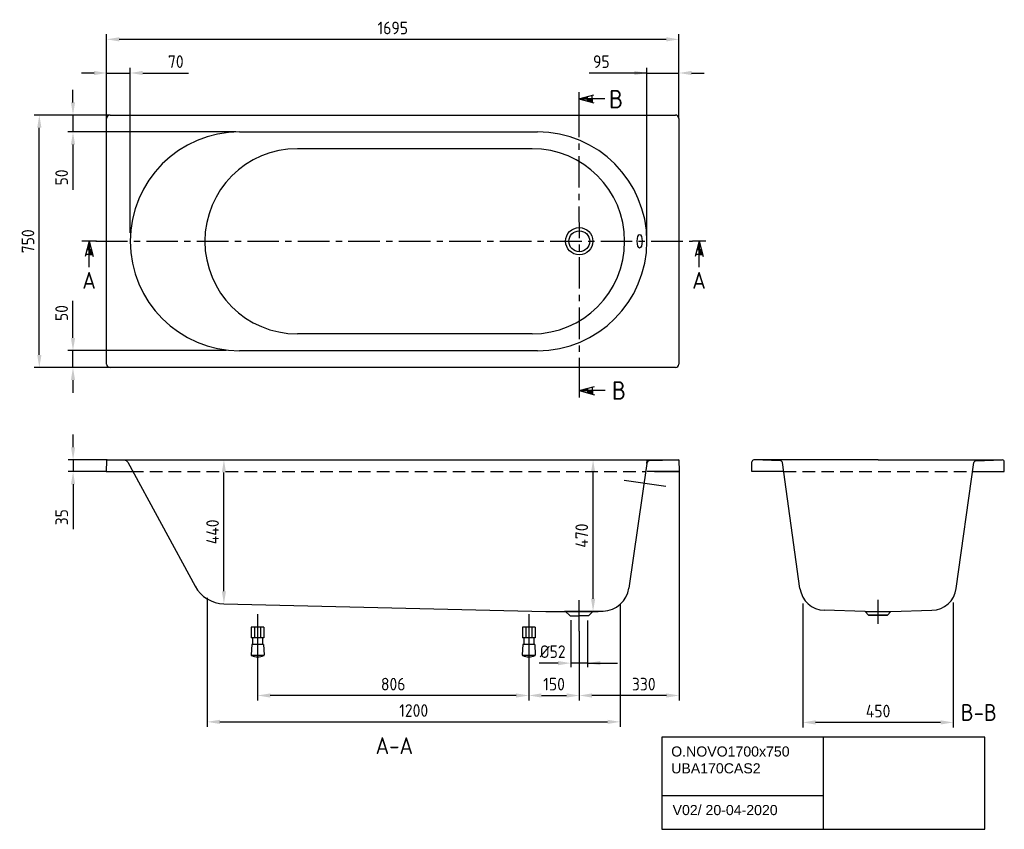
# Model space of a CAD drawing. Extents: x 177 to 3102, y 199 to 2605.
import ezdxf
from ezdxf.enums import TextEntityAlignment as Align

# ---------------------------------------------------------------- set-up
doc = ezdxf.new("R2010")
doc.units = 0
doc.header["$LTSCALE"] = 75
doc.header["$MEASUREMENT"] = 0
doc.header["$PDMODE"] = 3
doc.linetypes.add('CENTER', pattern=[2, 1.25, -0.25, 0.25, -0.25])
doc.linetypes.add('DASHED', pattern=[0.75, 0.5, -0.25])
doc.layers.get('Defpoints').update_dxf_attribs({"linetype": 'CONTINUOUS'})
for name, color, linetype in [('BEMATING', 7, 'CONTINUOUS'), ('HARTLIJN', 7, 'CENTER'), ('HULPLIJN', 7, 'DASHED'), ('PEN1', 7, 'CONTINUOUS'), ('PEN2', 7, 'CONTINUOUS')]:
    doc.layers.add(name, color=color, linetype=linetype)
doc.styles.add('ISO', font='ISO')
doc.styles.add('iso_text', font='isocp.shx')
doc.dimstyles.new('BEMATING15', dxfattribs={"dimscale": 15, "dimtxt": 2.5, "dimasz": 2.5, "dimexe": 1, "dimexo": 1, "dimgap": 1, "dimtad": 1, "dimdec": 1, "dimdsep": 46, "dimtxsty": 'ISO', "dimcen": 0, "dimclrd": 7, "dimclre": 7, "dimclrt": 7, "dimadec": 0, "dimazin": 0, "dimtfac": 0.714286, "dimtmove": 0, "dimatfit": 3, "dimfxl": 1, "dimtvp": 0.857143, "dimtolj": 1, "dimarcsym": 0})
doc.dimstyles.new('H2_5OS15', dxfattribs={"dimscale": 15, "dimtxt": 2.5, "dimasz": 2.5, "dimexe": 1, "dimexo": 0, "dimgap": 1, "dimtad": 1, "dimdec": 0, "dimdsep": 46, "dimtxsty": 'ISO', "dimcen": 0, "dimdle": 1.3, "dimclrd": 256, "dimclre": 256, "dimclrt": 7, "dimadec": 0, "dimazin": 0, "dimtfac": 0.714286, "dimtmove": 0, "dimatfit": 3, "dimfxl": 1, "dimtvp": 1, "dimtolj": 1, "dimarcsym": 0})

# ---------------------------------------------------------------- blocks, each defined once
blk = doc.blocks.new('*D0')
at = {"layer": 'BEMATING', "lineweight": -2}
for p, q in [((734.1, 887), (734.1, 503.4)), ((1960.9, 867.9), (1960.9, 503.4)), ((771.6, 518.4), (1923.4, 518.4))]:
    blk.add_line(p, q, dxfattribs=at)
at = {"layer": 'BEMATING'}
for points in [[(771.6, 524.6), (771.6, 512.1), (734.1, 518.4)], [(1923.4, 524.6), (1923.4, 512.1), (1960.9, 518.4)]]:
    blk.add_solid(points, dxfattribs=at)
at = {"layer": 'Defpoints', "color": 0}
for p in [(734.1, 887), (1960.9, 867.9), (1960.9, 518.4)]:
    blk.add_point(p, dxfattribs=at)
at = {"layer": 'BEMATING', "color": 7, "insert": (1347.5, 552.1), "char_height": 37.5, "attachment_point": 5, "style": 'ISO'}
blk.add_mtext('\\A1;1200', dxfattribs=at)
blk = doc.blocks.new('*D1')
at = {"layer": 'BEMATING', "lineweight": -2}
for p, q in [((883.7, 691), (883.7, 581.8)), ((1689.4, 691), (1689.4, 581.8)), ((1651.9, 596.8), (921.2, 596.8))]:
    blk.add_line(p, q, dxfattribs=at)
at = {"layer": 'BEMATING'}
for points in [[(921.2, 603), (921.2, 590.5), (883.7, 596.8)], [(1651.9, 603), (1651.9, 590.5), (1689.4, 596.8)]]:
    blk.add_solid(points, dxfattribs=at)
at = {"layer": 'Defpoints', "color": 0}
for p in [(883.7, 691), (1689.4, 691), (883.7, 596.8)]:
    blk.add_point(p, dxfattribs=at)
at = {"layer": 'BEMATING', "color": 7, "insert": (1286.6, 630.5), "char_height": 37.5, "attachment_point": 5, "style": 'ISO'}
blk.add_mtext('\\A1;806', dxfattribs=at)
blk = doc.blocks.new('*D2')
at = {"layer": 'Defpoints', "color": 0}
for p in [(435.3, 2546.2), (435.3, 2311.2), (2135.3, 2311.2)]:
    blk.add_point(p, dxfattribs=at)
at = {"layer": 'PEN1', "lineweight": -2}
for p, q in [((435.3, 2311.2), (435.3, 2561.2)), ((2097.8, 2546.2), (472.8, 2546.2)), ((2135.3, 2311.2), (2135.3, 2561.2))]:
    blk.add_line(p, q, dxfattribs=at)
at = {"layer": 'PEN1'}
for points in [[(472.8, 2552.5), (472.8, 2540), (435.3, 2546.2)], [(2097.8, 2552.5), (2097.8, 2540), (2135.3, 2546.2)]]:
    blk.add_solid(points, dxfattribs=at)
at = {"layer": 'PEN1', "color": 7, "insert": (1285.3, 2580), "char_height": 37.5, "attachment_point": 5, "style": 'ISO'}
blk.add_mtext('\\A1;1695', dxfattribs=at)
blk = doc.blocks.new('*D3')
at = {"layer": 'BEMATING', "lineweight": -2}
for p, q in [((335.6, 1334.3), (335.6, 1371.8)), ((437.3, 1296.8), (320.6, 1296.8)), ((335.6, 1296.8), (335.6, 1261.8)), ((434.1, 1261.8), (320.6, 1261.8)), ((335.6, 1224.3), (335.6, 1091.3))]:
    blk.add_line(p, q, dxfattribs=at)
at = {"layer": 'BEMATING'}
for points in [[(329.3, 1334.3), (341.8, 1334.3), (335.6, 1296.8)], [(329.3, 1224.3), (341.8, 1224.3), (335.6, 1261.8)]]:
    blk.add_solid(points, dxfattribs=at)
at = {"layer": 'Defpoints', "color": 0}
for p in [(335.6, 1296.8), (437.3, 1296.8), (434.1, 1261.8)]:
    blk.add_point(p, dxfattribs=at)
at = {"layer": 'BEMATING', "color": 7, "insert": (301.8, 1126.4), "char_height": 37.5, "attachment_point": 5, "rotation": 90, "style": 'ISO'}
blk.add_mtext('\\A1;35', dxfattribs=at)
blk = doc.blocks.new('*D4')
at = {"layer": 'Defpoints', "color": 0}
for p in [(783.7, 1296.8), (783.7, 1296.8), (783.7, 869.1)]:
    blk.add_point(p, dxfattribs=at)
at = {"layer": 'PEN1', "color": 7, "lineweight": -2}
blk.add_line((783.7, 906.6), (783.7, 1259.3), dxfattribs=at)
at = {"layer": 'PEN1', "color": 7}
for points in [[(777.5, 1259.3), (790, 1259.3), (783.7, 1296.8)], [(777.5, 906.6), (790, 906.6), (783.7, 869.1)]]:
    blk.add_solid(points, dxfattribs=at)
at = {"layer": 'PEN1', "color": 7, "insert": (750, 1082.9), "char_height": 37.5, "attachment_point": 5, "rotation": 90, "style": 'ISO'}
blk.add_mtext('\\A1;440', dxfattribs=at)
blk = doc.blocks.new('*D5')
at = {"layer": 'Defpoints', "color": 0}
for p in [(235.3, 2321.2), (445.3, 2321.2), (445.3, 1571.2)]:
    blk.add_point(p, dxfattribs=at)
at = {"layer": 'PEN1', "lineweight": -2}
for p, q in [((445.3, 2321.2), (220.3, 2321.2)), ((235.3, 1608.7), (235.3, 2283.7)), ((445.3, 1571.2), (220.3, 1571.2))]:
    blk.add_line(p, q, dxfattribs=at)
at = {"layer": 'PEN1'}
for points in [[(229.1, 2283.7), (241.6, 2283.7), (235.3, 2321.2)], [(229.1, 1608.7), (241.6, 1608.7), (235.3, 1571.2)]]:
    blk.add_solid(points, dxfattribs=at)
at = {"layer": 'PEN1', "color": 7, "insert": (201.6, 1946.2), "char_height": 37.5, "attachment_point": 5, "rotation": 90, "style": 'ISO'}
blk.add_mtext('\\A1;750', dxfattribs=at)
blk = doc.blocks.new('*D6')
at = {"layer": 'BEMATING', "lineweight": -2}
for p, q in [((435.3, 2344.2), (435.3, 2461.2)), ((505.3, 1971.2), (505.3, 2461.2)), ((397.8, 2446.2), (360.3, 2446.2)), ((435.3, 2446.2), (505.3, 2446.2)), ((542.8, 2446.2), (678.5, 2446.2))]:
    blk.add_line(p, q, dxfattribs=at)
at = {"layer": 'BEMATING'}
for points in [[(397.8, 2452.5), (397.8, 2440), (435.3, 2446.2)], [(542.8, 2452.5), (542.8, 2440), (505.3, 2446.2)]]:
    blk.add_solid(points, dxfattribs=at)
at = {"layer": 'Defpoints', "color": 0}
for p in [(435.3, 2446.2), (435.3, 2344.2), (505.3, 1971.2)]:
    blk.add_point(p, dxfattribs=at)
at = {"layer": 'BEMATING', "color": 7, "insert": (640.7, 2480), "char_height": 37.5, "attachment_point": 5, "style": 'ISO'}
blk.add_mtext('\\A1;70', dxfattribs=at)
blk = doc.blocks.new('*D7')
at = {"layer": 'Defpoints', "color": 0}
for p in [(335.3, 1621.6), (790.3, 1621.6), (445.3, 1571.2)]:
    blk.add_point(p, dxfattribs=at)
at = {"layer": 'PEN1', "lineweight": -2}
for p, q in [((335.3, 1659.1), (335.3, 1769.5)), ((790.3, 1621.6), (320.3, 1621.6)), ((335.3, 1571.2), (335.3, 1621.6)), ((445.3, 1571.2), (320.3, 1571.2)), ((335.3, 1533.7), (335.3, 1496.2))]:
    blk.add_line(p, q, dxfattribs=at)
at = {"layer": 'PEN1'}
for points in [[(329.1, 1659.1), (341.6, 1659.1), (335.3, 1621.6)], [(329.1, 1533.7), (341.6, 1533.7), (335.3, 1571.2)]]:
    blk.add_solid(points, dxfattribs=at)
at = {"layer": 'PEN1', "color": 7, "insert": (301.6, 1733), "char_height": 37.5, "attachment_point": 5, "rotation": 90, "style": 'ISO'}
blk.add_mtext('\\A1;50', dxfattribs=at)
blk = doc.blocks.new('*D8')
at = {"layer": 'Defpoints', "color": 0}
for p in [(335.3, 2321.2), (445.3, 2321.2), (819, 2271.2)]:
    blk.add_point(p, dxfattribs=at)
at = {"layer": 'PEN1', "lineweight": -2}
for p, q in [((335.3, 2358.7), (335.3, 2396.2)), ((445.3, 2321.2), (320.3, 2321.2)), ((335.3, 2321.2), (335.3, 2271.2)), ((819, 2271.2), (320.3, 2271.2)), ((335.3, 2233.7), (335.3, 2099.5))]:
    blk.add_line(p, q, dxfattribs=at)
at = {"layer": 'PEN1'}
for points in [[(329.1, 2358.7), (341.6, 2358.7), (335.3, 2321.2)], [(329.1, 2233.7), (341.6, 2233.7), (335.3, 2271.2)]]:
    blk.add_solid(points, dxfattribs=at)
at = {"layer": 'PEN1', "color": 7, "insert": (301.6, 2135.9), "char_height": 37.5, "attachment_point": 5, "rotation": 90, "style": 'ISO'}
blk.add_mtext('\\A1;50', dxfattribs=at)
blk = doc.blocks.new('*D9')
at = {"layer": 'BEMATING', "lineweight": -2}
for p, q in [((2136, 1261.8), (2136, 581.8)), ((1839.4, 787.7), (1839.4, 581.8)), ((2098.5, 596.8), (1876.9, 596.8))]:
    blk.add_line(p, q, dxfattribs=at)
at = {"layer": 'BEMATING'}
for points in [[(1876.9, 603), (1876.9, 590.5), (1839.4, 596.8)], [(2098.5, 603), (2098.5, 590.5), (2136, 596.8)]]:
    blk.add_solid(points, dxfattribs=at)
at = {"layer": 'Defpoints', "color": 0}
for p in [(2136, 1261.8), (1839.4, 787.7), (1839.4, 596.8)]:
    blk.add_point(p, dxfattribs=at)
at = {"layer": 'BEMATING', "color": 7, "insert": (2031, 630.5), "char_height": 37.5, "attachment_point": 5, "style": 'ISO'}
blk.add_mtext('\\A1;330', dxfattribs=at)
blk = doc.blocks.new('*D10')
at = {"layer": 'Defpoints', "color": 0}
for p in [(1740.3, 1296.8), (1880.4, 1296.8), (1740.3, 846.8)]:
    blk.add_point(p, dxfattribs=at)
at = {"layer": 'PEN1', "lineweight": -2}
for p, q in [((1740.3, 1296.8), (1895.4, 1296.8)), ((1880.4, 884.3), (1880.4, 1259.3)), ((1740.3, 846.8), (1895.4, 846.8))]:
    blk.add_line(p, q, dxfattribs=at)
at = {"layer": 'PEN1'}
for points in [[(1874.2, 1259.3), (1886.7, 1259.3), (1880.4, 1296.8)], [(1874.2, 884.3), (1886.7, 884.3), (1880.4, 846.8)]]:
    blk.add_solid(points, dxfattribs=at)
at = {"layer": 'PEN1', "color": 7, "insert": (1846.7, 1071.8), "char_height": 37.5, "attachment_point": 5, "rotation": 90, "style": 'ISO'}
blk.add_mtext('\\A1;470', dxfattribs=at)
blk = doc.blocks.new('*D11')
at = {"layer": 'BEMATING', "lineweight": -2}
for p, q in [((1839.4, 787.7), (1839.4, 581.8)), ((1689.6, 711.7), (1689.6, 581.8)), ((1727.1, 596.8), (1801.9, 596.8))]:
    blk.add_line(p, q, dxfattribs=at)
at = {"layer": 'BEMATING'}
for points in [[(1727.1, 603), (1727.1, 590.5), (1689.6, 596.8)], [(1801.9, 603), (1801.9, 590.5), (1839.4, 596.8)]]:
    blk.add_solid(points, dxfattribs=at)
at = {"layer": 'Defpoints', "color": 0}
for p in [(1839.4, 787.7), (1689.6, 711.7), (1839.4, 596.8)]:
    blk.add_point(p, dxfattribs=at)
at = {"layer": 'BEMATING', "color": 7, "insert": (1764.5, 630.5), "char_height": 37.5, "attachment_point": 5, "style": 'ISO'}
blk.add_mtext('\\A1;150', dxfattribs=at)
blk = doc.blocks.new('*D12')
at = {"layer": 'BEMATING', "lineweight": -2}
for p, q in [((2040.3, 1938.2), (2040.3, 2461.2)), ((2135.3, 2311.2), (2135.3, 2461.2)), ((2040.3, 2446.2), (1868.6, 2446.2)), ((2002.8, 2446.2), (1965.3, 2446.2)), ((2040.3, 2446.2), (2135.3, 2446.2)), ((2172.8, 2446.2), (2210.3, 2446.2))]:
    blk.add_line(p, q, dxfattribs=at)
at = {"layer": 'BEMATING'}
for points in [[(2002.8, 2440), (2002.8, 2452.5), (2040.3, 2446.2)], [(2172.8, 2452.5), (2172.8, 2440), (2135.3, 2446.2)]]:
    blk.add_solid(points, dxfattribs=at)
at = {"layer": 'Defpoints', "color": 0}
for p in [(2135.3, 2446.2), (2135.3, 2311.2), (2040.3, 1938.2)]:
    blk.add_point(p, dxfattribs=at)
at = {"layer": 'BEMATING', "color": 7, "insert": (1905, 2480), "char_height": 37.5, "attachment_point": 5, "style": 'ISO'}
blk.add_mtext('\\A1;95', dxfattribs=at)
blk = doc.blocks.new('*D25')
at = {"layer": 'Defpoints', "color": 0}
for p in [(2503.8, 870.3), (2950.4, 873.3), (2503.8, 516.8)]:
    blk.add_point(p, dxfattribs=at)
at = {"layer": 'PEN1', "lineweight": -2}
for p, q in [((2503.8, 870.3), (2503.8, 501.8)), ((2950.4, 873.3), (2950.4, 501.8)), ((2912.9, 516.8), (2541.3, 516.8))]:
    blk.add_line(p, q, dxfattribs=at)
at = {"layer": 'PEN1'}
for points in [[(2541.3, 523), (2541.3, 510.5), (2503.8, 516.8)], [(2912.9, 510.5), (2912.9, 523), (2950.4, 516.8)]]:
    blk.add_solid(points, dxfattribs=at)
at = {"layer": 'PEN1', "color": 7, "insert": (2727.1, 550.5), "char_height": 37.5, "attachment_point": 5, "style": 'ISO'}
blk.add_mtext('\\A1;450', dxfattribs=at)

msp = doc.modelspace()

# ---------------------------------------------------------------- linework, layer by layer
at = {"layer": 'BEMATING'}
for p, q in [((1837.87, 2369.49), (1883.08, 2381.61)), ((1915.05, 2369.49), (1837.87, 2369.49)), ((1837.87, 2369.49), (1877.47, 2369.49)), ((1837.87, 2369.49), (1883.08, 2357.38)), ((1863.52, 2362.62), (1863.52, 2376.36)), ((1877.47, 2358.88), (1877.47, 2380.1)), ((1877.47, 2369.49), (1877.47, 2358.88)), ((383.27, 1946.24), (371.16, 1901.03)), ((383.27, 1869.06), (383.27, 1946.24)), ((383.27, 1946.24), (395.38, 1901.03)), ((383.27, 1946.24), (383.27, 1906.64)), ((2195.34, 1946.24), (2183.22, 1901.03)), ((2195.34, 1869.06), (2195.34, 1946.24)), ((2195.34, 1946.24), (2195.34, 1906.64)), ((2195.34, 1946.24), (2207.45, 1901.03)), ((393.88, 1906.64), (372.66, 1906.64)), ((390.14, 1920.59), (376.4, 1920.59)), ((383.27, 1906.64), (393.88, 1906.64)), ((2205.95, 1906.64), (2184.73, 1906.64)), ((2202.21, 1920.59), (2188.46, 1920.59)), ((2195.34, 1906.64), (2205.95, 1906.64)), ((1839.44, 1502.56), (1884.65, 1514.67)), ((1916.62, 1502.56), (1839.44, 1502.56)), ((1839.44, 1502.56), (1879.04, 1502.56)), ((1839.44, 1502.56), (1884.65, 1490.45)), ((1865.09, 1495.69), (1865.09, 1509.43)), ((1879.04, 1491.95), (1879.04, 1513.17)), ((1879.04, 1502.56), (1879.04, 1491.95)), ((2727.09, 1296.78), (2358.09, 1296.78)), ((2727.09, 1296.78), (3096.09, 1296.78)), ((1814.12, 821), (1814.12, 680.59)), ((1864.12, 819.82), (1864.12, 680.59)), ((2689.09, 846.78), (2765.09, 846.78)), ((1776.62, 692.89), (1720.3, 692.89)), ((1864.12, 692.89), (1814.12, 692.89)), ((1864.12, 692.89), (1952.92, 692.89)), ((1901.62, 692.89), (1939.12, 692.89))]:
    msp.add_line(p, q, dxfattribs=at)
for points in [[(1837.87, 2369.49), (1863.52, 2369.49), (1863.52, 2376.36)], [(1863.52, 2362.62), (1863.52, 2369.49), (1877.47, 2358.88), (1877.47, 2369.49)], [(383.27, 1946.24), (383.27, 1920.59), (376.4, 1920.59)], [(2195.34, 1946.24), (2195.34, 1920.59), (2188.46, 1920.59)], [(390.14, 1920.59), (383.27, 1920.59), (393.88, 1906.64), (383.27, 1906.64)], [(2202.21, 1920.59), (2195.34, 1920.59), (2205.95, 1906.64), (2195.34, 1906.64)], [(1839.44, 1502.56), (1865.09, 1502.56), (1865.09, 1509.43)], [(1865.09, 1495.69), (1865.09, 1502.56), (1879.04, 1491.95), (1879.04, 1502.56)], [(1776.62, 686.64), (1776.62, 699.14), (1814.12, 692.89)], [(1901.62, 699.14), (1901.62, 686.64), (1864.12, 692.89)]]:
    msp.add_solid(points, dxfattribs=at)
at = {"layer": 'HARTLIJN'}
for p, q in [((1837.87, 2349.49), (1839.44, 1522.56)), ((403.27, 1946.24), (2175.34, 1946.24)), ((1839.44, 787.72), (1839.44, 879.84)), ((2727.09, 809.39), (2727.09, 880.6)), ((2727.09, 809.39), (2727.09, 880.6))]:
    msp.add_line(p, q, dxfattribs=at)
at = {"layer": 'HULPLIJN'}
for p, q in [((507.03, 1261.78), (2036.33, 1261.78)), ((2446.03, 1261.78), (3007.7, 1261.78))]:
    msp.add_line(p, q, dxfattribs=at)
at = {"layer": 'PEN1', "color": 7}
for p, q in [((435.34, 1581.24), (435.34, 2311.24)), ((445.34, 2321.24), (2125.34, 2321.24)), ((2135.34, 2311.24), (2135.34, 1581.24)), ((830.34, 2271.24), (1715.34, 2271.24)), ((1699.09, 2221.24), (1002.06, 2221.24)), ((1699.09, 1671.24), (1002.06, 1671.24)), ((1715.34, 1621.24), (830.34, 1621.24)), ((2125.34, 1571.24), (445.34, 1571.24))]:
    msp.add_line(p, q, dxfattribs=at)
at = {"layer": 'PEN1'}
for p, q in [((435.27, 1294.85), (434.12, 1261.78)), ((437.27, 1296.78), (2135.34, 1296.78)), ((490.13, 1294.96), (437.34, 1296.78)), ((498.17, 1290.41), (698.47, 921.38)), ((2039.86, 1286.43), (2041.05, 1294.85)), ((2041.05, 1294.85), (2133.35, 1296.78)), ((2135.34, 1296.78), (2136.56, 1261.78)), ((2352.09, 1261.78), (2352.09, 1290.78)), ((2436.97, 1293.96), (2358.09, 1296.78)), ((2495.07, 914.39), (2442.71, 1288.7)), ((2959.11, 914.39), (3011.46, 1288.7)), ((3017.2, 1293.96), (3096.09, 1296.78)), ((3102.09, 1261.78), (3102.09, 1290.78)), ((434.12, 1261.78), (507.03, 1261.78)), ((2039.86, 1286.43), (1986.76, 916.12)), ((2136.04, 1261.78), (2041.04, 1261.78)), ((2062.81, 1261.78), (2136.56, 1261.78)), ((2446.03, 1261.78), (2352.09, 1261.78)), ((3008.15, 1261.78), (3102.09, 1261.78)), ((2096.83, 1217.6), (1972.84, 1235.02)), ((783.75, 869.12), (1740.34, 846.78)), ((2689.09, 846.78), (2567, 849.82)), ((2765.09, 846.78), (2887.18, 849.82)), ((883.75, 838.04), (883.75, 690.96)), ((1689.44, 838.04), (1689.44, 690.96)), ((1880.44, 846.78), (1795.76, 846.78)), ((1810.86, 834.37), (1798.44, 846.78)), ((1812.27, 833.78), (1839.44, 833.78)), ((1866.61, 833.78), (1839.44, 833.78)), ((1868.03, 834.37), (1879.59, 845.93)), ((1879.59, 845.93), (1880.44, 846.78)), ((2699.09, 835.87), (2689.09, 846.78)), ((2699.09, 835.87), (2689.09, 846.78)), ((2699.09, 835.87), (2755.09, 835.87)), ((2755.09, 835.87), (2699.09, 835.87)), ((2755.09, 835.87), (2765.09, 846.78)), ((2755.09, 835.87), (2765.09, 846.78)), ((902.75, 799.64), (864.75, 799.64)), ((864.75, 799.64), (864.75, 767.64)), ((874.75, 799.64), (874.75, 767.64)), ((892.75, 799.64), (892.75, 767.64)), ((902.75, 799.64), (902.75, 767.64)), ((1708.44, 799.64), (1670.44, 799.64)), ((1670.44, 799.64), (1670.44, 767.64)), ((1680.44, 799.64), (1680.44, 767.64)), ((1698.44, 799.64), (1698.44, 767.64)), ((1708.44, 799.64), (1708.44, 767.64)), ((902.75, 767.64), (864.75, 767.64)), ((868.75, 767.64), (868.75, 748.75)), ((898.75, 767.64), (898.75, 748.71)), ((1708.44, 767.64), (1670.44, 767.64)), ((1674.44, 767.64), (1674.44, 748.75)), ((1704.44, 767.64), (1704.44, 748.71)), ((866.14, 748.75), (864.48, 717.16)), ((901.48, 748.7), (866.14, 748.75)), ((901.48, 748.7), (903.13, 717.11)), ((1671.83, 748.75), (1670.18, 717.16)), ((1707.18, 748.7), (1671.83, 748.75)), ((1707.18, 748.7), (1708.83, 717.11)), ((903.21, 715.7), (864.41, 715.75)), ((1708.91, 715.7), (1670.1, 715.75)), ((2084.21, 472.51), (2084.21, 199.18)), ((3044.19, 472.51), (2084.21, 472.51)), ((2564.2, 472.51), (2564.2, 199.18)), ((3044.19, 199.18), (3044.19, 472.51)), ((2084.21, 299.18), (2564.2, 299.18)), ((2084.21, 199.18), (3044.19, 199.18))]:
    msp.add_line(p, q, dxfattribs=at)
at = {"layer": 'PEN1', "color": 7}
for radius in [40.5, 31]:
    msp.add_circle((1839.44, 1946.24), radius, dxfattribs=at)
for centre, radius, start, end in [((445.34, 2311.24), 10, 90, 180), ((2125.34, 2311.24), 10, 0, 90), ((830.34, 1946.24), 325, 90, 270), ((1715.34, 1946.24), 325, 270, 90), ((1002.06, 1946.24), 275, 90, 270), ((1699.09, 1946.24), 275, 270, 90), ((445.34, 1581.24), 10, 180, 270), ((2125.34, 1581.24), 10, 270, 0)]:
    msp.add_arc(centre, radius, start, end, dxfattribs=at)
at = {"layer": 'PEN1'}
for centre, radius, start, end in [((437.27, 1294.78), 2, 88.02623, 178), ((489.79, 1284.97), 10, 33, 88.02623), ((2049.76, 1285.03), 10, 91.68371, 172), ((2133.41, 1294.78), 2, 2, 91.68371), ((2358.09, 1290.78), 6, 90, 180), ((2436.76, 1287.97), 6, 7.01994, 87.95459), ((3017.42, 1287.97), 6, 92.04541, 172.98006), ((3096.09, 1290.78), 6, 0, 90), ((786.36, 969.08), 100, 208.49166, 268.5), ((1907.57, 927.48), 80, 271.804, 351.83877), ((2569.34, 924.78), 75, 187.96206, 268.20882), ((2884.83, 924.78), 75, 271.79118, 352.03794), ((1812.27, 835.78), 2, 225, 270), ((1866.61, 835.78), 2, 270, 315), ((1839.44, 3090.41), 2244, 271.04691, 271.07779), ((1839.44, 3090.41), 2244, 271.07779, 271.804), ((866.48, 717.06), 2, 177, 248.30771), ((883.87, 760.78), 49.05, 248.30771, 291.53204), ((901.14, 717.01), 2, 291.53204, 3), ((1672.17, 717.06), 2, 177, 248.30771), ((1689.56, 760.78), 49.05, 248.30771, 291.53204), ((1706.83, 717.01), 2, 291.53204, 3)]:
    msp.add_arc(centre, radius, start, end, dxfattribs=at)
at = {"layer": 'PEN1', "color": 7}
msp.add_ellipse((2018.8, 1946.24), major_axis=(0, -20.5), ratio=0.3524242, dxfattribs=at)
at = {"layer": 'PEN2'}
for p, q in [((1837.87, 2389.49), (1837.87, 2369.49)), ((1837.87, 2369.49), (1837.87, 2349.49)), ((404.92, 1946.24), (361.62, 1946.24)), ((403.27, 1946.24), (383.27, 1946.24)), ((2195.34, 1946.24), (2175.34, 1946.24)), ((2215.34, 1946.24), (2195.34, 1946.24)), ((1839.44, 1522.56), (1839.44, 1502.56)), ((1839.44, 1502.56), (1839.44, 1482.56))]:
    msp.add_line(p, q, dxfattribs=at)

# ---------------------------------------------------------------- texts
at = {"layer": 'BEMATING', "color": 7, "insert": (1760.47, 726.98), "char_height": 37.5, "attachment_point": 5, "style": 'ISO'}
msp.add_mtext('\\A1;{\\Fiso;%%c52}', dxfattribs=at)
at = {"layer": 'PEN1', "ltscale": 0.2, "char_height": 2.5, "width": 29.2857, "attachment_point": 1, "style": 'iso_text'}
for insert in [(1927.66, 2395.93), (1936.35, 1530.4)]:
    msp.add_mtext('{\\H22x;B}', dxfattribs=dict(at, insert=insert))
at = {"layer": 'PEN1', "char_height": 30, "attachment_point": 1, "style": 'iso_text'}
for s, insert, width in [('{\\fArial|b0|i0|c0|p34;O.NOVO1700x750\\PUBA170CAS2}', (2112.52, 445.38), 449.1), ('{\\fArial|b0|i0|c0|p34;V02/ 20-04-2020}', (2116.58, 271.44), 381.9)]:
    msp.add_mtext(s, dxfattribs=dict(at, insert=insert, width=width))
at = {"layer": 'PEN2', "style": 'ISO'}
msp.add_text('B-B', height=50, dxfattribs=at).set_placement((2972.81, 506.21), align=Align.BOTTOM_LEFT)
at = {"layer": 'PEN2', "style": 'ISO', "text_generation_flag": 2}
msp.add_text('A-A', height=50, dxfattribs=at).set_placement((1345.7, 407.77), align=Align.BOTTOM_LEFT)
for p in [(383.27, 1829.91), (2195.34, 1829.91)]:
    msp.add_attdef('A', text='', height=50, dxfattribs=at).set_placement(p, align=Align.MIDDLE)

# ---------------------------------------------------------------- dimensions: what is measured, and where the dimension line sits
at = {"layer": 'BEMATING'}
for base, p1, p2, picture, middle in [((435.34, 2446.24), (505.34, 1971.24), (435.34, 2344.24), '*D6', (640.69, 2446.24)), ((2135.34, 2446.24), (2040.34, 1938.24), (2135.34, 2311.24), '*D12', (1904.98, 2446.24))]:
    dim = msp.add_linear_dim(base=base, p1=p1, p2=p2, dimstyle='H2_5OS15', dxfattribs=at)
    dim.commit()
    dim.dimension.update_dxf_attribs({"geometry": picture, "text_midpoint": middle, "dimtype": 160})
dim = msp.add_linear_dim(base=(335.56, 1296.78), p1=(434.12, 1261.78), p2=(437.27, 1296.78), angle=270, dimstyle='H2_5OS15', dxfattribs=at)
dim.commit()
dim.dimension.update_dxf_attribs({"geometry": '*D3', "text_midpoint": (335.56, 1126.42), "dimtype": 160})
dim = msp.add_linear_dim(base=(1839.44, 596.78), p1=(2136.04, 1261.78), p2=(1839.44, 787.72), text='330', dimstyle='H2_5OS15', dxfattribs=at)
dim.commit()
dim.dimension.update_dxf_attribs({"geometry": '*D9', "text_midpoint": (2031.04, 596.78), "dimtype": 160})
dim = msp.add_linear_dim(base=(1960.91, 518.37), p1=(734.11, 886.98), p2=(1960.91, 867.86), text='1200', dimstyle='H2_5OS15', dxfattribs=at)
dim.commit()
dim.dimension.update_dxf_attribs({"geometry": '*D0', "text_midpoint": (1347.51, 552.12)})
for base, p1, p2, picture, middle in [((1839.44, 596.78), (1689.57, 711.73), (1839.44, 787.72), '*D11', (1764.5, 630.53)), ((883.75, 596.78), (1689.44, 690.96), (883.75, 690.96), '*D1', (1286.59, 630.53))]:
    dim = msp.add_linear_dim(base=base, p1=p1, p2=p2, dimstyle='H2_5OS15', dxfattribs=at)
    dim.commit()
    dim.dimension.update_dxf_attribs({"geometry": picture, "text_midpoint": middle})
at = {"layer": 'PEN1'}
dim = msp.add_linear_dim(base=(435.34, 2546.24), p1=(2135.34, 2311.24), p2=(435.34, 2311.24), text='1695', dimstyle='H2_5OS15', dxfattribs=at)
dim.commit()
dim.dimension.update_dxf_attribs({"geometry": '*D2', "text_midpoint": (1285.34, 2579.99)})
dim = msp.add_linear_dim(base=(335.34, 2321.24), p1=(819, 2271.24), p2=(445.34, 2321.24), angle=90, dimstyle='H2_5OS15', dxfattribs=at)
dim.commit()
dim.dimension.update_dxf_attribs({"geometry": '*D8', "text_midpoint": (335.34, 2135.88), "dimtype": 160})
for base, p2, picture, middle in [((235.34, 2321.24), (445.34, 2321.24), '*D5', (201.59, 1946.24)), ((335.34, 1621.62), (790.26, 1621.62), '*D7', (301.59, 1733.05))]:
    dim = msp.add_linear_dim(base=base, p1=(445.34, 1571.24), p2=p2, angle=90, dimstyle='H2_5OS15', dxfattribs=at)
    dim.commit()
    dim.dimension.update_dxf_attribs({"geometry": picture, "text_midpoint": middle})
for base, p1, p2, text, dimstyle, picture, middle in [((783.75, 1296.78), (783.75, 869.12), (783.75, 1296.78), '440', 'BEMATING15', '*D4', (783.75, 1082.95)), ((1880.45, 1296.78), (1740.34, 846.78), (1740.34, 1296.78), '470', 'H2_5OS15', '*D10', (1880.45, 1071.78))]:
    dim = msp.add_linear_dim(base=base, p1=p1, p2=p2, angle=90, text=text, dimstyle=dimstyle, dxfattribs=at)
    dim.commit()
    dim.dimension.update_dxf_attribs({"geometry": picture, "text_midpoint": middle, "dimtype": 160})
dim = msp.add_linear_dim(base=(2503.82, 516.79), p1=(2950.35, 873.28), p2=(2503.82, 870.33), text='450', dimstyle='H2_5OS15', override={"dimlfac": 1, "dimtxsty": 'ISO', "dimsah": 1, "dimtolj": 1}, dxfattribs=at)
dim.commit()
dim.dimension.update_dxf_attribs({"geometry": '*D25', "text_midpoint": (2727.09, 550.54)})

doc.saveas('drawing.dxf')
